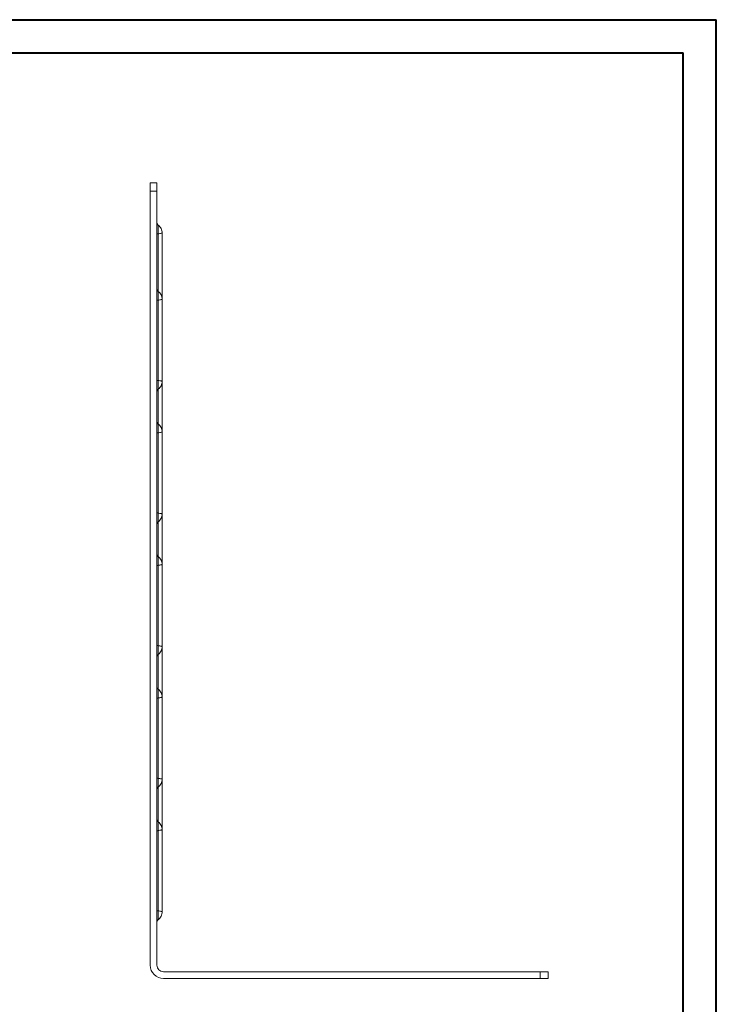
# Model space of a CAD drawing. Header units: millimetres. Extents: x 0 to 210, y 0 to 297.
# Tile 12 of 12: x 105 to 210, y 149 to 297. Entities that reach past the tile are written whole.
import ezdxf

# ---------------------------------------------------------------- set-up
doc = ezdxf.new("R2010")
doc.units = ezdxf.units.MM

msp = doc.modelspace()

# ---------------------------------------------------------------- linework, layer by layer
at = {"color": 7, "linetype": 'Continuous', "lineweight": 40}
for p, q in [((0.08, 297.21), (210.08, 297.21)), ((210.08, 0.21), (210.08, 297.21)), ((210.08, 292.21), (210.08, 297.21)), ((10.08, 292.21), (205.08, 292.21)), ((205.08, 5.21), (205.08, 292.21))]:
    msp.add_line(p, q, dxfattribs=at)
at = {"color": 7, "linetype": 'Continuous', "lineweight": 15}
for p, q in [((124.76, 272.61), (125.76, 272.61)), ((124.76, 271.36), (124.76, 272.61)), ((125.76, 271.36), (125.76, 272.61)), ((124.76, 154.61), (124.76, 271.36)), ((124.76, 271.36), (125.76, 271.36)), ((125.76, 271.36), (125.76, 154.61)), ((125.93, 256.26), (125.93, 264.9)), ((126.56, 255.04), (126.56, 265.04)), ((125.93, 242.82), (125.93, 254.9)), ((126.56, 242.69), (126.56, 255.04)), ((126.56, 235.04), (126.56, 242.69)), ((125.93, 236.26), (125.93, 241.46)), ((125.93, 222.82), (125.93, 234.9)), ((126.56, 222.69), (126.56, 235.04)), ((125.93, 216.26), (125.93, 221.46)), ((126.56, 215.04), (126.56, 222.69)), ((125.93, 202.82), (125.93, 214.9)), ((126.56, 202.69), (126.56, 215.04)), ((126.56, 195.04), (126.56, 202.69)), ((125.93, 196.26), (125.93, 201.46)), ((125.93, 182.82), (125.93, 194.9)), ((126.56, 182.69), (126.56, 195.04)), ((126.56, 175.04), (126.56, 182.69)), ((125.93, 176.26), (125.93, 181.46)), ((125.93, 162.82), (125.93, 174.9)), ((126.56, 162.69), (126.56, 175.04)), ((126.54, 162.51), (126.56, 162.7)), ((125.95, 161.48), (126.05, 161.57)), ((126.76, 153.61), (183.51, 153.61)), ((183.51, 153.61), (183.51, 152.61)), ((184.76, 153.61), (183.51, 153.61)), ((184.76, 152.61), (184.76, 153.61)), ((183.51, 152.61), (126.76, 152.61)), ((183.51, 152.61), (184.76, 152.61))]:
    msp.add_line(p, q, dxfattribs=at)
for radius in [2, 1]:
    msp.add_arc((126.76, 154.61), radius, 180, 270, dxfattribs=at)
for points, knots in [([(125.96, 266.24), (125.93, 266.26), (125.87, 266.31), (125.8, 266.41), (125.76, 266.52), (125.76, 266.6), (125.76, 266.64)], [0, 0, 0, 0, 0.250031, 0.500009, 0.749982, 1, 1, 1, 1]), ([(125.93, 264.9), (125.93, 265.08), (125.94, 265.43), (125.95, 265.87), (125.95, 266.14), (125.96, 266.27), (125.96, 266.23), (125.96, 266.23)], [0, 0, 0, 0, 0.250825, 0.49965, 0.749237, 0.998616, 1, 1, 1, 1]), ([(126.56, 265.03), (126.55, 265.14), (126.54, 265.38), (126.41, 265.71), (126.22, 266.01), (126.04, 266.16), (125.95, 266.24)], [0, 0, 0, 0, 0.25004, 0.500058, 0.749938, 1, 1, 1, 1]), ([(126.56, 265.03), (126.55, 265.03), (126.54, 265.03), (126.41, 265), (126.21, 264.96), (126.03, 264.92), (125.93, 264.9)], [0, 0, 0, 0, 0.241268, 0.488107, 0.740882, 1, 1, 1, 1]), ([(125.96, 256.24), (125.93, 256.26), (125.87, 256.31), (125.8, 256.41), (125.76, 256.52), (125.76, 256.6), (125.76, 256.64)], [0, 0, 0, 0, 0.250031, 0.500009, 0.749982, 1, 1, 1, 1]), ([(125.93, 254.9), (125.93, 255.08), (125.94, 255.43), (125.95, 255.87), (125.95, 256.14), (125.96, 256.27), (125.96, 256.23), (125.96, 256.23)], [0, 0, 0, 0, 0.250825, 0.49965, 0.749237, 0.998616, 1, 1, 1, 1]), ([(126.56, 255.03), (126.55, 255.14), (126.54, 255.38), (126.41, 255.71), (126.22, 256.01), (126.04, 256.16), (125.95, 256.24)], [0, 0, 0, 0, 0.2500402, 0.5000585, 0.7499379, 1, 1, 1, 1]), ([(126.56, 255.03), (126.55, 255.03), (126.54, 255.03), (126.41, 255), (126.21, 254.96), (126.03, 254.92), (125.93, 254.9)], [0, 0, 0, 0, 0.2412684, 0.4881066, 0.7408821, 1, 1, 1, 1]), ([(125.76, 242.82), (125.76, 242.82), (125.77, 242.82), (125.83, 242.82), (125.87, 242.82), (125.93, 242.82)], [0, 0, 0, 0, 0.5, 0.5, 1, 1, 1, 1]), ([(125.96, 241.49), (125.96, 241.49), (125.96, 241.51), (125.95, 241.61), (125.95, 241.73), (125.95, 242.13), (125.94, 242.47), (125.93, 242.82)], [-1.0890528, -1.0890528, -1.0890528, -1.0890528, -0.9837706, -0.9837706, -0.815319, -0.815319, -0.5445264, -0.5445264, -0.5445264, -0.5445264]), ([(125.93, 242.82), (126.02, 242.8), (126.21, 242.76), (126.41, 242.72), (126.53, 242.7), (126.57, 242.69), (126.56, 242.69), (126.56, 242.69)], [0, 0, 0, 0, 0.259077, 0.511816, 0.758623, 0.999933, 1, 1, 1, 1]), ([(125.95, 241.48), (126.04, 241.56), (126.22, 241.71), (126.41, 242.01), (126.54, 242.35), (126.55, 242.58), (126.56, 242.7)], [0, 0, 0, 0, 0.250062, 0.499941, 0.74996, 1, 1, 1, 1]), ([(125.76, 241.09), (125.76, 241.13), (125.76, 241.2), (125.8, 241.31), (125.87, 241.41), (125.93, 241.46), (125.96, 241.49)], [0, 0, 0, 0, 0.2500233, 0.5, 0.7499767, 1, 1, 1, 1]), ([(125.96, 236.24), (125.93, 236.26), (125.87, 236.31), (125.8, 236.41), (125.76, 236.52), (125.76, 236.6), (125.76, 236.64)], [0, 0, 0, 0, 0.2500306, 0.5000089, 0.7499823, 1, 1, 1, 1]), ([(125.93, 234.9), (125.93, 235.08), (125.94, 235.43), (125.95, 235.87), (125.95, 236.14), (125.96, 236.27), (125.96, 236.23), (125.96, 236.23)], [0, 0, 0, 0, 0.250825, 0.49965, 0.749237, 0.998616, 1, 1, 1, 1]), ([(126.56, 235.03), (126.55, 235.14), (126.54, 235.38), (126.41, 235.71), (126.22, 236.01), (126.04, 236.16), (125.95, 236.24)], [0, 0, 0, 0, 0.2500402, 0.5000585, 0.7499379, 1, 1, 1, 1]), ([(126.56, 235.03), (126.55, 235.03), (126.54, 235.03), (126.41, 235), (126.21, 234.96), (126.03, 234.92), (125.93, 234.9)], [0, 0, 0, 0, 0.241268, 0.488107, 0.740882, 1, 1, 1, 1]), ([(125.76, 222.82), (125.76, 222.82), (125.77, 222.82), (125.83, 222.82), (125.87, 222.82), (125.93, 222.82)], [0, 0, 0, 0, 0.5, 0.5, 1, 1, 1, 1]), ([(125.96, 221.49), (125.96, 221.49), (125.96, 221.51), (125.95, 221.61), (125.95, 221.73), (125.95, 222.13), (125.94, 222.47), (125.93, 222.82)], [-1.0890528, -1.0890528, -1.0890528, -1.0890528, -0.9837706, -0.9837706, -0.815319, -0.815319, -0.5445264, -0.5445264, -0.5445264, -0.5445264]), ([(125.93, 222.82), (126.02, 222.8), (126.21, 222.76), (126.41, 222.72), (126.53, 222.7), (126.57, 222.69), (126.56, 222.69), (126.56, 222.69)], [0, 0, 0, 0, 0.259077, 0.511816, 0.758623, 0.999933, 1, 1, 1, 1]), ([(125.76, 221.09), (125.76, 221.13), (125.76, 221.2), (125.8, 221.31), (125.87, 221.41), (125.93, 221.46), (125.96, 221.49)], [0, 0, 0, 0, 0.250023, 0.5, 0.749977, 1, 1, 1, 1]), ([(125.95, 221.48), (126.04, 221.56), (126.22, 221.71), (126.41, 222.01), (126.54, 222.35), (126.55, 222.58), (126.56, 222.7)], [0, 0, 0, 0, 0.250062, 0.499941, 0.74996, 1, 1, 1, 1]), ([(125.96, 216.24), (125.93, 216.26), (125.87, 216.31), (125.8, 216.41), (125.76, 216.52), (125.76, 216.6), (125.76, 216.64)], [0, 0, 0, 0, 0.2500306, 0.5000089, 0.7499823, 1, 1, 1, 1]), ([(125.93, 214.9), (125.93, 215.08), (125.94, 215.43), (125.95, 215.87), (125.95, 216.14), (125.96, 216.27), (125.96, 216.23), (125.96, 216.23)], [0, 0, 0, 0, 0.250825, 0.49965, 0.749237, 0.998616, 1, 1, 1, 1]), ([(126.56, 215.03), (126.55, 215.14), (126.54, 215.38), (126.41, 215.71), (126.22, 216.01), (126.04, 216.16), (125.95, 216.24)], [0, 0, 0, 0, 0.25004, 0.500058, 0.749938, 1, 1, 1, 1]), ([(126.56, 215.03), (126.55, 215.03), (126.54, 215.03), (126.41, 215), (126.21, 214.96), (126.03, 214.92), (125.93, 214.9)], [0, 0, 0, 0, 0.241268, 0.488107, 0.740882, 1, 1, 1, 1]), ([(125.76, 202.82), (125.76, 202.82), (125.77, 202.82), (125.83, 202.82), (125.87, 202.82), (125.93, 202.82)], [0, 0, 0, 0, 0.5, 0.5, 1, 1, 1, 1]), ([(125.96, 201.49), (125.96, 201.49), (125.96, 201.51), (125.95, 201.61), (125.95, 201.73), (125.95, 202.13), (125.94, 202.47), (125.93, 202.82)], [-1.0890528, -1.0890528, -1.0890528, -1.0890528, -0.9837706, -0.9837706, -0.815319, -0.815319, -0.5445264, -0.5445264, -0.5445264, -0.5445264]), ([(125.93, 202.82), (126.02, 202.8), (126.21, 202.76), (126.41, 202.72), (126.53, 202.7), (126.57, 202.69), (126.56, 202.69), (126.56, 202.69)], [0, 0, 0, 0, 0.259077, 0.511816, 0.758623, 0.999933, 1, 1, 1, 1]), ([(125.95, 201.48), (126.04, 201.56), (126.22, 201.71), (126.41, 202.01), (126.54, 202.35), (126.55, 202.58), (126.56, 202.7)], [0, 0, 0, 0, 0.250062, 0.499941, 0.74996, 1, 1, 1, 1]), ([(125.76, 201.09), (125.76, 201.13), (125.76, 201.2), (125.8, 201.31), (125.87, 201.41), (125.93, 201.46), (125.96, 201.49)], [0, 0, 0, 0, 0.250023, 0.5, 0.749977, 1, 1, 1, 1]), ([(125.96, 196.24), (125.93, 196.26), (125.87, 196.31), (125.8, 196.41), (125.76, 196.52), (125.76, 196.6), (125.76, 196.64)], [0, 0, 0, 0, 0.250031, 0.500009, 0.749982, 1, 1, 1, 1]), ([(125.93, 194.9), (125.93, 195.08), (125.94, 195.43), (125.95, 195.87), (125.95, 196.14), (125.96, 196.27), (125.96, 196.23), (125.96, 196.23)], [0, 0, 0, 0, 0.250825, 0.49965, 0.749237, 0.998616, 1, 1, 1, 1]), ([(126.56, 195.03), (126.55, 195.14), (126.54, 195.38), (126.41, 195.71), (126.22, 196.01), (126.04, 196.16), (125.95, 196.24)], [0, 0, 0, 0, 0.25004, 0.500058, 0.749938, 1, 1, 1, 1]), ([(126.56, 195.03), (126.55, 195.03), (126.54, 195.03), (126.41, 195), (126.21, 194.96), (126.03, 194.92), (125.93, 194.9)], [0, 0, 0, 0, 0.241268, 0.488107, 0.740882, 1, 1, 1, 1]), ([(125.76, 182.82), (125.76, 182.82), (125.77, 182.82), (125.83, 182.82), (125.87, 182.82), (125.93, 182.82)], [0, 0, 0, 0, 0.5, 0.5, 1, 1, 1, 1]), ([(125.96, 181.49), (125.96, 181.49), (125.96, 181.51), (125.95, 181.61), (125.95, 181.73), (125.95, 182.13), (125.94, 182.47), (125.93, 182.82)], [-1.0890528, -1.0890528, -1.0890528, -1.0890528, -0.9837706, -0.9837706, -0.815319, -0.815319, -0.5445264, -0.5445264, -0.5445264, -0.5445264]), ([(125.93, 182.82), (126.02, 182.8), (126.21, 182.76), (126.41, 182.72), (126.53, 182.7), (126.57, 182.69), (126.56, 182.69), (126.56, 182.69)], [0, 0, 0, 0, 0.259077, 0.511816, 0.758623, 0.999933, 1, 1, 1, 1]), ([(125.95, 181.48), (126.04, 181.56), (126.22, 181.71), (126.41, 182.01), (126.54, 182.35), (126.55, 182.58), (126.56, 182.7)], [0, 0, 0, 0, 0.250062, 0.499941, 0.74996, 1, 1, 1, 1]), ([(125.76, 181.09), (125.76, 181.13), (125.76, 181.2), (125.8, 181.31), (125.87, 181.41), (125.93, 181.46), (125.96, 181.49)], [0, 0, 0, 0, 0.250023, 0.5, 0.749977, 1, 1, 1, 1]), ([(125.96, 176.24), (125.93, 176.26), (125.87, 176.31), (125.8, 176.41), (125.76, 176.52), (125.76, 176.6), (125.76, 176.64)], [0, 0, 0, 0, 0.250031, 0.500009, 0.749982, 1, 1, 1, 1]), ([(125.93, 174.9), (125.93, 175.08), (125.94, 175.43), (125.95, 175.87), (125.95, 176.14), (125.96, 176.27), (125.96, 176.23), (125.96, 176.23)], [0, 0, 0, 0, 0.250825, 0.49965, 0.749237, 0.998616, 1, 1, 1, 1]), ([(126.56, 175.03), (126.55, 175.14), (126.54, 175.38), (126.41, 175.71), (126.22, 176.01), (126.04, 176.16), (125.95, 176.24)], [0, 0, 0, 0, 0.25004, 0.500058, 0.749938, 1, 1, 1, 1]), ([(126.56, 175.03), (126.55, 175.03), (126.54, 175.03), (126.41, 175), (126.21, 174.96), (126.03, 174.92), (125.93, 174.9)], [0, 0, 0, 0, 0.2412684, 0.4881066, 0.7408821, 1, 1, 1, 1]), ([(125.76, 162.82), (125.76, 162.82), (125.77, 162.82), (125.83, 162.82), (125.87, 162.82), (125.93, 162.82)], [0, 0, 0, 0, 0.5, 0.5, 1, 1, 1, 1]), ([(125.96, 161.49), (125.96, 161.49), (125.96, 161.51), (125.95, 161.61), (125.95, 161.73), (125.95, 162.13), (125.94, 162.47), (125.93, 162.82)], [-1.0890528, -1.0890528, -1.0890528, -1.0890528, -0.9837706, -0.9837706, -0.815319, -0.815319, -0.5445264, -0.5445264, -0.5445264, -0.5445264]), ([(125.93, 162.82), (126.02, 162.8), (126.21, 162.76), (126.41, 162.72), (126.53, 162.7), (126.57, 162.69), (126.56, 162.69), (126.56, 162.69)], [0, 0, 0, 0, 0.259077, 0.511816, 0.758623, 0.999933, 1, 1, 1, 1]), ([(125.95, 161.48), (126.04, 161.56), (126.22, 161.71), (126.41, 162.01), (126.54, 162.35), (126.55, 162.58), (126.56, 162.7)], [0, 0, 0, 0, 0.250062, 0.499941, 0.74996, 1, 1, 1, 1]), ([(125.76, 161.09), (125.76, 161.13), (125.76, 161.2), (125.8, 161.31), (125.87, 161.41), (125.93, 161.46), (125.96, 161.49)], [0, 0, 0, 0, 0.2500233, 0.5, 0.7499767, 1, 1, 1, 1])]:
    msp.add_open_spline(points, degree=3, knots=knots, dxfattribs=at)
for points in [[(125.76, 264.9), (125.76, 264.9), (125.79, 264.9), (125.87, 264.9), (125.93, 264.9)], [(125.76, 254.9), (125.76, 254.9), (125.79, 254.9), (125.87, 254.9), (125.93, 254.9)], [(125.76, 234.9), (125.76, 234.9), (125.79, 234.9), (125.87, 234.9), (125.93, 234.9)], [(125.76, 214.9), (125.76, 214.9), (125.79, 214.9), (125.87, 214.9), (125.93, 214.9)], [(125.76, 194.9), (125.76, 194.9), (125.79, 194.9), (125.87, 194.9), (125.93, 194.9)], [(125.76, 174.9), (125.76, 174.9), (125.79, 174.9), (125.87, 174.9), (125.93, 174.9)]]:
    msp.add_open_spline(points, degree=3, dxfattribs=at)

doc.saveas('drawing.dxf')
